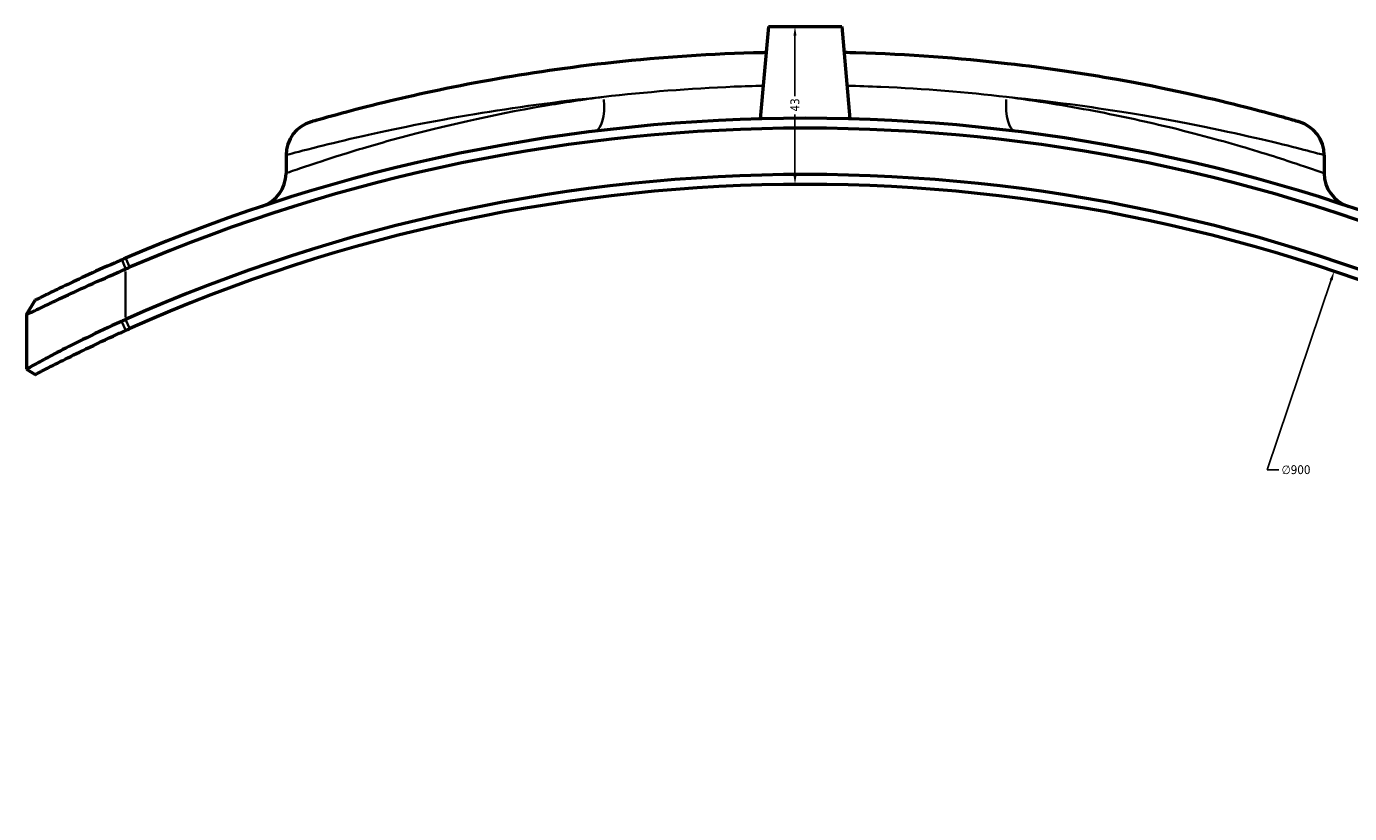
# Model space of a CAD drawing. Header units: millimetres. Extents: x -495 to 1547, y -584 to 1085.
# Tile 6 of 13: x 304 to 664, y 121 to 335. Entities that reach past the tile are written whole.
import ezdxf

# ---------------------------------------------------------------- set-up
doc = ezdxf.new("R2010")
doc.units = ezdxf.units.MM
for name, color, linetype, lineweight in [('Dimension (ANSI)', 7, 'Continuous', 25), ('Visible (ANSI)', 7, 'Continuous', 50), ('Visible Narrow (ANSI)', 7, 'Continuous', 35)]:
    doc.layers.add(name, color=color, linetype=linetype, lineweight=lineweight)
doc.styles.add('Note Text (ANSI)', font='tahoma.ttf')
doc.dimstyles.new('Default - mm (ANSI)', dxfattribs={"dimtxt": 2.4, "dimasz": 2.5, "dimexe": 3.175, "dimexo": 1.6002, "dimgap": 0.8, "dimtad": 0, "dimtoh": 1, "dimdec": 0, "dimrnd": 1e-08, "dimzin": 4, "dimdsep": 46, "dimtxsty": 'Note Text (ANSI)', "dimcen": 0.09, "dimdle": 10, "dimclrd": 256, "dimclre": 256, "dimclrt": 5, "dimadec": 1, "dimazin": 1, "dimtfac": 1.27, "dimtofl": 0, "dimtmove": 0, "dimatfit": 3, "dimfxl": 1, "dimtolj": 1, "dimtzin": 4, "dimlwd": -1, "dimlwe": -1, "dimarcsym": 0})

# ---------------------------------------------------------------- blocks, each defined once
blk = doc.blocks.new('*D6')
at = {"layer": 'Defpoints', "color": 0, "transparency": 16777216}
for p in [(660, 268.77), (371.98, -583.9)]:
    blk.add_point(p, dxfattribs=at)
at = {"layer": 'Dimension (ANSI)', "transparency": 16777216}
for p, q in [((641.73, 214.67), (659.2, 266.4)), ((644.9, 214.67), (641.73, 214.67))]:
    blk.add_line(p, q, dxfattribs=at)
blk.add_solid([(658.81, 266.53), (659.6, 266.26), (660, 268.77)], dxfattribs=at)
at = {"layer": 'Dimension (ANSI)', "color": 5, "transparency": 16777216, "insert": (645.7, 215.96), "char_height": 2.4, "attachment_point": 1, "style": 'Note Text (ANSI)'}
blk.add_mtext('\\A1;∅900', dxfattribs=at)
blk = doc.blocks.new('*D10')
at = {"layer": 'Defpoints', "color": 0, "transparency": 16777216}
for p in [(515.99, 335.43), (513.24, 292.43), (515.99, 292.43)]:
    blk.add_point(p, dxfattribs=at)
at = {"layer": 'Dimension (ANSI)', "transparency": 16777216}
for p, q in [((513.24, 332.93), (513.24, 316.41)), ((513.24, 294.93), (513.24, 311.46)), ((514.39, 292.43), (510.06, 292.43))]:
    blk.add_line(p, q, dxfattribs=at)
for points in [[(512.82, 332.93), (513.65, 332.93), (513.24, 335.43)], [(512.82, 294.93), (513.65, 294.93), (513.24, 292.43)]]:
    blk.add_solid(points, dxfattribs=at)
at = {"layer": 'Dimension (ANSI)', "color": 5, "transparency": 16777216, "insert": (511.99, 312.26), "char_height": 2.4, "attachment_point": 1, "rotation": 90, "style": 'Note Text (ANSI)'}
blk.add_mtext('\\A1;43', dxfattribs=at)

msp = doc.modelspace()

# ---------------------------------------------------------------- linework, layer by layer
at = {"layer": 'Visible (ANSI)'}
for p, q in [((505.99, 335.43), (503.79, 310.27)), ((505.99, 335.43), (525.99, 335.43)), ((525.99, 335.43), (528.19, 310.27)), ((374.69, 300.4), (374.69, 295.44)), ((657.29, 300.4), (657.29, 295.44)), ((304.04, 256.99), (306.45, 260.9)), ((304.04, 256.99), (304.04, 242.09)), ((304.04, 242.09), (306.43, 240.66))]:
    msp.add_line(p, q, dxfattribs=at)
for centre, radius, start, end in [((515.99, -157.57), 468, 66.722, 113.278), ((515.99, -157.57), 465.3, 66.722, 113.278), ((384.11, 300.4), 9.42, 106.0646, 180), ((647.87, 300.4), 9.42, 0, 73.9354), ((365.27, 295.44), 9.42, 288.4029, 0), ((666.71, 295.44), 9.42, 180, 251.5971), ((515.99, -157.57), 452.7, 65.8863, 114.1137), ((515.99, -157.57), 450, 65.8863, 114.1137)]:
    msp.add_arc(centre, radius, start, end, dxfattribs=at)
for points, knots in [([(505.37, 328.32), (505.11, 328.31), (504.85, 328.3), (490.57, 327.97), (476.76, 327.02), (451.77, 324.32), (440.48, 322.64), (419, 318.8), (409.17, 316.61), (396.87, 313.63), (393.03, 312.63), (385.78, 310.68), (383.08, 309.91), (381.68, 309.5), (381.51, 309.45), (381.51, 309.46)], [-63.200211, -63.200211, -63.200211, -63.200211, -63.121169, -63.121169, -58.860925, -58.860925, -54.873504, -54.873504, -50.351981, -50.351981, -47.703214, -47.703214, -44.039698, -44.039698, -42.848898, -42.848898, -42.848898, -42.848898]), ([(650.48, 309.45), (650.48, 309.45), (650.2, 309.53), (648.7, 309.96), (646.9, 310.48), (641.68, 311.91), (638.27, 312.82), (625.76, 315.95), (614.4, 318.56), (591.79, 322.57), (581.76, 324.08), (558.05, 326.78), (544.07, 327.83), (528.75, 328.27), (527.68, 328.29), (526.61, 328.32)], [-85.697859, -85.697859, -85.697859, -85.697859, -84.200685, -84.200685, -81.558823, -81.558823, -78.916955, -78.916955, -73.578673, -73.578673, -70.010535, -70.010535, -65.670869, -65.670869, -65.346596, -65.346596, -65.346596, -65.346596]), ([(330.06, 271.91), (329.38, 271.62), (328.69, 271.32), (325.3, 269.83), (322.56, 268.6), (317.77, 266.39), (315.68, 265.4), (313.91, 264.56), (313.31, 264.27), (312.75, 264), (311.65, 263.46), (311.12, 263.21), (310.16, 262.74), (309.73, 262.53), (308.51, 261.93), (307.84, 261.6), (306.86, 261.1), (306.56, 260.96), (306.46, 260.91), (306.45, 260.9), (306.45, 260.9)], [4.342114, 4.342114, 4.342114, 4.342114, 4.58227, 4.58227, 5.515985, 5.515985, 6.365821, 6.365821, 6.365821, 6.653786, 6.653786, 6.941751, 6.941751, 7.215656, 7.215656, 7.777526, 7.777526, 8.3809, 8.3809, 8.505498, 8.505498, 8.505498, 8.505498]), ([(331.04, 272.34), (330.88, 272.27), (330.72, 272.2), (330.39, 272.05), (330.22, 271.98), (330.06, 271.91)], [4.2261435, 4.2261435, 4.2261435, 4.2261435, 4.2841288, 4.2841288, 4.3421141, 4.3421141, 4.3421141, 4.3421141]), ([(304.04, 256.99), (304.04, 256.99), (304.05, 256.99), (304.18, 257.05), (304.54, 257.23), (305.76, 257.81), (306.56, 258.2), (308.03, 258.9), (308.55, 259.15), (309.69, 259.69), (310.32, 259.99), (311.61, 260.6), (312.27, 260.91), (312.97, 261.24), (315.02, 262.2), (317.42, 263.31), (322.81, 265.77), (325.84, 267.12), (329.55, 268.75), (330.3, 269.07), (331.04, 269.39)], [-8.505498, -8.505498, -8.505498, -8.505498, -8.3809, -8.3809, -7.777526, -7.777526, -7.215656, -7.215656, -6.941751, -6.941751, -6.653786, -6.653786, -6.365821, -6.365821, -6.365821, -5.515985, -5.515985, -4.58227, -4.58227, -4.342114, -4.342114, -4.342114, -4.342114]), ([(331.04, 269.39), (331.22, 269.47), (331.4, 269.55), (331.75, 269.7), (331.93, 269.78), (332.11, 269.86)], [-4.3421141, -4.3421141, -4.3421141, -4.3421141, -4.2841288, -4.2841288, -4.2261435, -4.2261435, -4.2261435, -4.2261435]), ([(329.93, 255.13), (329.1, 254.75), (328.26, 254.37), (324.29, 252.54), (321.14, 251.03), (315.82, 248.4), (313.58, 247.24), (311.7, 246.26), (311.02, 245.9), (310.39, 245.57), (309.18, 244.92), (308.6, 244.61), (307.65, 244.09), (307.26, 243.88), (306.08, 243.23), (305.42, 242.87), (304.34, 242.26), (304.04, 242.09), (304.04, 242.09)], [-12.839969, -12.839969, -12.839969, -12.839969, -12.567464, -12.567464, -11.561449, -11.561449, -10.690165, -10.690165, -10.690165, -10.376218, -10.376218, -10.062271, -10.062271, -9.81888, -9.81888, -9.261542, -9.261542, -8.54036, -8.54036, -8.54036, -8.54036]), ([(306.43, 240.66), (306.43, 240.66), (306.72, 240.81), (307.8, 241.37), (308.45, 241.71), (309.6, 242.31), (309.99, 242.51), (310.91, 242.99), (311.48, 243.27), (312.66, 243.87), (313.27, 244.18), (313.92, 244.51), (315.74, 245.42), (317.89, 246.49), (322.92, 248.92), (325.86, 250.31), (329.51, 251.97), (330.28, 252.33), (331.04, 252.67)], [8.54036, 8.54036, 8.54036, 8.54036, 9.261542, 9.261542, 9.81888, 9.81888, 10.062271, 10.062271, 10.376218, 10.376218, 10.690165, 10.690165, 10.690165, 11.561449, 11.561449, 12.567464, 12.567464, 12.839969, 12.839969, 12.839969, 12.839969]), ([(331.04, 255.63), (330.86, 255.54), (330.67, 255.46), (330.3, 255.3), (330.12, 255.21), (329.93, 255.13)], [0.911287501, 0.911287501, 0.911287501, 0.911287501, 0.912631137, 0.912631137, 0.913974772, 0.913974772, 0.913974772, 0.913974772]), ([(331.04, 252.67), (331.22, 252.75), (331.41, 252.83), (331.78, 253), (331.96, 253.08), (332.14, 253.16)], [-0.913974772, -0.913974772, -0.913974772, -0.913974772, -0.912631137, -0.912631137, -0.911287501, -0.911287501, -0.911287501, -0.911287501])]:
    msp.add_open_spline(points, degree=3, knots=knots, dxfattribs=at)
at = {"layer": 'Visible Narrow (ANSI)'}
for p, q in [((330.99, 269.52), (330.11, 271.79)), ((331.09, 272.21), (332.05, 269.98)), ((331.04, 256.32), (331.04, 268.71)), ((330.99, 252.79), (329.99, 255.01)), ((331.1, 255.5), (332.09, 253.29))]:
    msp.add_line(p, q, dxfattribs=at)
for centre, major_axis, start_param, end_param in [((457.52, 316.26), (1.15, -9.35), 0.076163, 1.447099), ((574.46, 316.26), (-1.15, -9.35), 4.836087, 6.207022)]:
    msp.add_ellipse(centre, major_axis=major_axis, ratio=0.385475, start_param=start_param, end_param=end_param, dxfattribs=at)
for points, knots in [([(504.58, 319.29), (501.95, 319.23), (499.33, 319.15), (484.5, 318.54), (472.51, 317.57), (461.17, 316.26)], [51.557371, 51.557371, 51.557371, 51.557371, 57.566552, 57.566552, 85.741948, 85.741948, 85.741948, 85.741948]), ([(570.81, 316.26), (559.9, 317.53), (548.38, 318.47), (533.56, 319.12), (530.49, 319.22), (527.4, 319.29)], [0, 0, 0, 0, 27.12366, 27.12366, 34.184398, 34.184398, 34.184398, 34.184398]), ([(461.17, 316.26), (455.6, 315.52), (450.18, 314.7), (430.19, 311.27), (417.04, 308.19), (400.61, 303.76), (395.6, 302.28), (387.08, 299.65), (383.58, 298.49), (378.38, 296.74), (376.6, 296.11), (375, 295.55), (374.69, 295.44), (374.69, 295.44)], [26.849805, 26.849805, 26.849805, 26.849805, 28.60172, 28.60172, 33.572142, 33.572142, 36.199644, 36.199644, 38.827142, 38.827142, 41.31966, 41.31966, 42.870969, 42.870969, 42.870969, 42.870969]), ([(374.69, 300.4), (374.69, 300.4), (374.87, 300.45), (376.35, 300.85), (379.18, 301.61), (386.8, 303.52), (390.83, 304.5), (403.76, 307.42), (414.09, 309.56), (436.64, 313.33), (448.49, 314.98), (461.17, 316.26)], [42.848898, 42.848898, 42.848898, 42.848898, 44.039698, 44.039698, 47.703214, 47.703214, 50.351981, 50.351981, 54.873504, 54.873504, 58.856477, 58.856477, 58.856477, 58.856477]), ([(657.29, 295.44), (657.29, 295.44), (655.39, 296.12), (648.25, 298.55), (643.26, 300.2), (631.02, 303.86), (623.97, 305.83), (609.44, 309.38), (602.28, 310.97), (587.12, 313.85), (579.14, 315.16), (570.81, 316.26)], [0, 0, 0, 0, 3.833173, 3.833173, 7.403505, 7.403505, 10.712747, 10.712747, 13.401216, 13.401216, 16.02118, 16.02118, 16.02118, 16.02118]), ([(570.81, 316.26), (571.83, 316.15), (572.84, 316.05), (585.09, 314.75), (595.63, 313.27), (619.38, 309.33), (631.32, 306.77), (644.46, 303.7), (648.05, 302.81), (653.53, 301.41), (655.42, 300.9), (657, 300.48), (657.29, 300.4), (657.29, 300.4)], [69.690383, 69.690383, 69.690383, 69.690383, 70.010535, 70.010535, 73.578673, 73.578673, 78.916955, 78.916955, 81.558823, 81.558823, 84.200685, 84.200685, 85.697859, 85.697859, 85.697859, 85.697859])]:
    msp.add_open_spline(points, degree=3, knots=knots, dxfattribs=at)

# ---------------------------------------------------------------- dimensions: what is measured, and where the dimension line sits
at = {"layer": 'Dimension (ANSI)'}
dim = msp.add_linear_dim(base=(513.24, 292.43), p1=(515.99, 335.43), p2=(515.99, 292.43), angle=90, dimstyle='Default - mm (ANSI)', override={"dimgap": 0.8, "dimtoh": 0, "dimdec": 0, "dimse1": 1, "dimtol": 0, "dimlim": 0, "dimtp": 0, "dimtm": 0, "dimtdec": 2, "dimatfit": 1}, dxfattribs=at)
dim.commit()
dim.dimension.update_dxf_attribs({"geometry": '*D10', "text_midpoint": (513.24, 313.93), "dimtype": 160})
dim = msp.add_diameter_dim_2p(p1=(371.98, -583.9), p2=(660, 268.77), dimstyle='Default - mm (ANSI)', override={"dimgap": 0.8, "dimtih": 1, "dimdec": 0, "dimlfac": 1, "dimtol": 0, "dimlim": 0, "dimtp": 0, "dimtm": 0, "dimtdec": 2}, dxfattribs=at)
dim.commit()
dim.dimension.update_dxf_attribs({"geometry": '*D6', "text_midpoint": (649.58, 214.67), "dimtype": 163})

doc.saveas('drawing.dxf')
